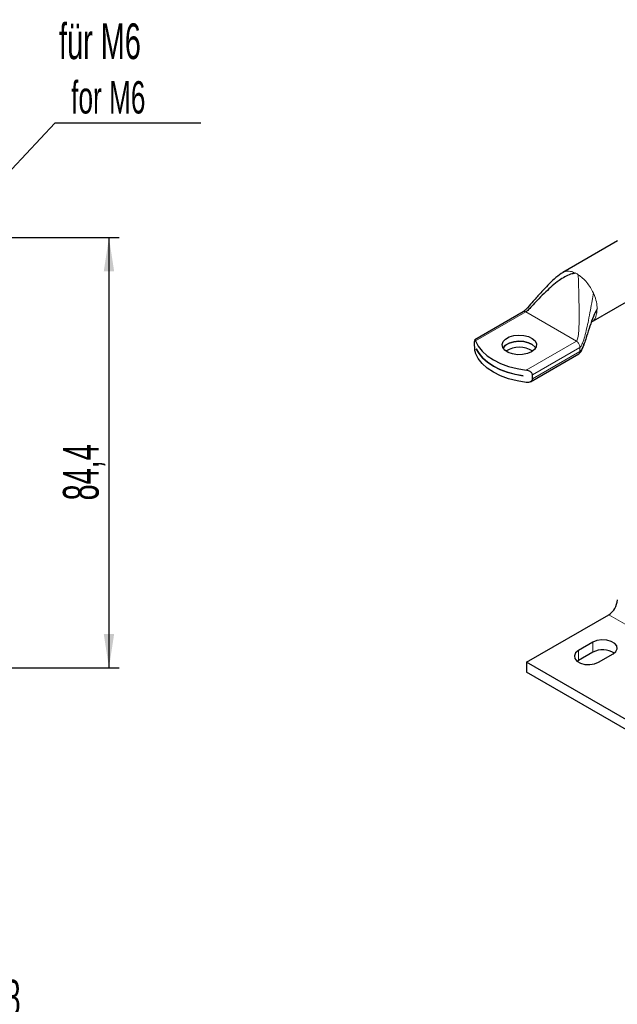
# Model space of a CAD drawing. Header units: millimetres. Extents: x 5 to 418, y 2 to 292.
# Tile 8 of 20: x 157 to 215, y 55 to 151. Entities that reach past the tile are written whole.
import ezdxf

# ---------------------------------------------------------------- set-up
doc = ezdxf.new("R2010")
doc.units = ezdxf.units.MM
doc.layers.add('SLD-0', color=7, linetype='Continuous')
doc.styles.add('SLDTEXTSTYLE0', font='TXT', dxfattribs={"width": 0.605})
doc.dimstyles.new('SLDDIMSTYLE0', dxfattribs={"dimtxt": 3.5, "dimasz": 3.302, "dimexe": 0, "dimexo": 0.0625, "dimgap": 0.875, "dimtad": 1, "dimlfac": 2, "dimrnd": 1e-09, "dimzin": 12, "dimdsep": 46, "dimtxsty": 'SLDTEXTSTYLE0', "dimsah": 1, "dimcen": 0.09, "dimadec": 0, "dimazin": 3, "dimtfac": 1, "dimtofl": 0, "dimtmove": 0, "dimatfit": 3, "dimfxl": 1, "dimfrac": 2, "dimtolj": 1, "dimtzin": 12, "dimarcsym": 0})
doc.dimstyles.new('SLDDIMSTYLE2', dxfattribs={"dimtxt": 0.18, "dimasz": 3.302, "dimexe": 0, "dimexo": 0.0625, "dimgap": 0, "dimtad": 0, "dimtih": 1, "dimtoh": 1, "dimdec": 0, "dimrnd": 1e-09, "dimzin": 0, "dimdsep": 46, "dimtxsty": 'Standard', "dimsah": 1, "dimcen": 0.09, "dimadec": 0, "dimazin": 0, "dimtfac": 3.302, "dimtdec": 0, "dimtofl": 0, "dimtmove": 0, "dimatfit": 3, "dimfxl": 1, "dimfrac": 2, "dimtolj": 1, "dimtzin": 0, "dimarcsym": 0})

# ---------------------------------------------------------------- blocks, each defined once
blk = doc.blocks.new('_D_6')
at = {"layer": 'SLD-0'}
for p, q in [((154.122, 129.989), (166.622, 129.989)), ((165.622, 129.989), (165.622, 87.789)), ((154.122, 87.789), (166.622, 87.789))]:
    blk.add_line(p, q, dxfattribs=at)
for points in [[(165.622, 129.989), (165.114, 126.687), (166.13, 126.687)], [(165.622, 87.789), (166.13, 91.091), (165.114, 91.091)]]:
    blk.add_solid(points, dxfattribs=at)
at = {"layer": 'SLD-0', "insert": (161.11, 104.211), "char_height": 3.5, "attachment_point": 1, "rotation": 90, "style": 'SLDTEXTSTYLE0'}
blk.add_mtext('84,4', dxfattribs=at)
blk = doc.blocks.new('SW_NOTE_0_16')
at = {"layer": 'SLD-0', "color": 0}
blk.add_line((14.321, 0), (0, 0), dxfattribs=at)
at = {"layer": 'SLD-0', "color": 0, "attachment_point": 1, "style": 'SLDTEXTSTYLE0'}
for s, insert, char_height in [('für M6', (0.414, 9.79), 3.5), ('for M6', (1.605, 4.125), 3.175)]:
    blk.add_mtext(s, dxfattribs=dict(at, insert=insert, char_height=char_height))
blk = doc.blocks.new('SW_NOTE_0_17')
at = {"layer": 'SLD-0', "color": 0}
blk.add_line((14.321, 0), (0, 0), dxfattribs=at)
blk.add_line((14.321, 0), (0, 0), dxfattribs=at)
at = {"layer": 'SLD-0', "color": 0, "attachment_point": 1, "style": 'SLDTEXTSTYLE0'}
for s, insert, char_height in [('für M8', (0.402, 9.674), 3.5), ('for M8', (1.593, 4.009), 3.175)]:
    blk.add_mtext(s, dxfattribs=dict(at, insert=insert, char_height=char_height))

msp = doc.modelspace()

# ---------------------------------------------------------------- linework, layer by layer
at = {"color": 7, "linetype": 'Continuous', "lineweight": 25}
for p, q in [((215.4934, 129.6607), (210.1157, 126.5562)), ((212.9154, 121.7063), (218.2932, 124.8108)), ((206.2482, 122.7157), (201.5026, 119.9761)), ((201.4812, 119.3941), (201.4812, 119.7969)), ((201.6428, 119.083), (201.6428, 119.0862)), ((201.6428, 119.083), (201.6439, 119.0836)), ((206.9554, 115.8561), (211.7003, 118.5953)), ((206.2531, 116.4248), (206.2531, 116.4215)), ((207.138, 116.1284), (207.138, 116.5313)), ((206.5696, 88.3348), (214.6306, 92.9884)), ((213.0749, 90.2942), (211.6607, 89.4778)), ((213.0749, 89.3144), (211.6607, 88.498)), ((213.6406, 88.3348), (215.0548, 89.1512)), ((234.9174, 71.97), (206.5696, 88.3348)), ((206.5696, 88.3348), (206.5696, 87.355)), ((211.6607, 88.498), (211.5372, 88.4164)), ((275.3003, 47.6776), (206.5696, 87.355))]:
    msp.add_line(p, q, dxfattribs=at)
at = {"color": 7, "linetype": 'Continuous', "lineweight": 18}
for p, q in [((213.121, 124.5526), (213.1856, 124.4061)), ((206.4941, 122.6908), (201.577, 119.8523)), ((211.4533, 119.828), (206.4941, 122.6908)), ((206.5362, 116.9894), (211.4533, 119.828)), ((211.8021, 119.2238), (207.138, 116.5313)), ((211.8021, 118.8209), (207.138, 116.1284)), ((211.8021, 119.2238), (211.7795, 119.3794)), ((211.8021, 118.8209), (211.8021, 119.2238)), ((223.5241, 87.8542), (214.6306, 92.9884)), ((213.0749, 90.2942), (213.0749, 89.3144)), ((211.6607, 89.4778), (211.6607, 88.498))]:
    msp.add_line(p, q, dxfattribs=at)
at = {"color": 7, "linetype": 'Continuous', "lineweight": 25, "flags": 128}
for points in [[(201.577, 119.8523), (201.8314, 119.3377), (202.2119, 118.8497), (202.7105, 118.3986), (203.3168, 117.9938), (204.018, 117.6438), (204.7995, 117.3559), (205.6448, 117.1363), (206.5362, 116.9894)], [(207.0503, 118.7775), (206.6474, 118.6059), (206.1747, 118.5104), (205.6743, 118.4996), (205.1906, 118.5744), (204.7666, 118.7282), (204.4399, 118.9473), (204.2396, 119.2123), (204.1836, 119.4996), (204.2767, 119.7836), (204.5107, 120.0392), (204.8648, 120.2436), (205.3075, 120.3787), (205.7996, 120.4325), (206.2972, 120.4001), (206.7562, 120.2845), (207.1358, 120.0959), (207.4022, 119.8511), (207.5318, 119.5719), (207.5131, 119.283), (207.3477, 119.0101), (207.0503, 118.7775)], [(207.4593, 119.162), (207.4022, 119.2485), (207.1358, 119.4933), (206.7562, 119.6819), (206.2972, 119.7975), (205.7996, 119.8299), (205.3075, 119.7761), (204.8648, 119.641), (204.5107, 119.4366), (204.2767, 119.181), (204.2655, 119.162)], [(204.2665, 119.1604), (204.2767, 119.1778), (204.5107, 119.4334), (204.8648, 119.6378), (205.3075, 119.7729), (205.7996, 119.8266), (206.2972, 119.7942), (206.7562, 119.6786), (207.1358, 119.4901), (207.4022, 119.2453), (207.4583, 119.1604)], [(201.6428, 119.0862), (201.9097, 118.6176), (202.2824, 118.1738), (202.7543, 117.7625), (203.3168, 117.3912), (203.96, 117.0664), (204.6724, 116.794), (205.4414, 116.5789), (206.2531, 116.4248)], [(206.2531, 116.4215), (205.4414, 116.5756), (204.6724, 116.7908), (203.96, 117.0632), (203.3168, 117.3879), (202.7543, 117.7592), (202.2824, 118.1705), (201.9097, 118.6144), (201.6428, 119.083)], [(206.5362, 115.7809), (205.6448, 115.9278), (204.7995, 116.1474), (204.018, 116.4353), (203.3168, 116.7853), (202.7105, 117.1901), (202.2119, 117.6412), (201.8314, 118.1292), (201.577, 118.6438)], [(215.0548, 89.1512), (215.3337, 89.3812), (215.4596, 89.6523), (215.4172, 89.9319), (215.2117, 90.1863), (214.8679, 90.3848), (214.4272, 90.5034), (213.9429, 90.5279), (213.4732, 90.4552), (213.0749, 90.2942)], [(211.6607, 89.4778), (211.3818, 89.2479), (211.256, 88.9768), (211.2984, 88.6971), (211.5039, 88.4428), (211.8477, 88.2443), (212.2883, 88.1257), (212.7727, 88.1012), (213.2423, 88.1738), (213.6406, 88.3348)]]:
    msp.add_lwpolyline(points, dxfattribs=at)
at = {"color": 7, "linetype": 'Continuous', "lineweight": 18}
msp.add_arc((210.2022, 124.1338), 2.6382, 56.883634, 63.121743, dxfattribs=at)
at = {"color": 7, "linetype": 'Continuous', "lineweight": 25}
for centre, radius, start, end in [((205.8624, 116.7932), 2.4484, 57.53944, 122.46056), ((213.6368, 94.5419), 1.8442, 302.605478, 357.394522), ((214.0572, 87.483), 2.0782, 57.351721, 118.20711)]:
    msp.add_arc(centre, radius, start, end, dxfattribs=at)
for points, knots in [([(210.1493, 126.5754), (209.912, 126.4111), (209.4213, 126.0713), (208.8221, 125.48), (208.3045, 124.9455), (207.917, 124.5223), (207.5715, 124.138), (207.1795, 123.695), (206.7932, 123.2565), (206.4917, 122.9305), (206.3509, 122.795), (206.285, 122.7397), (206.2588, 122.7228), (206.2463, 122.7147)], [0, 0, 0, 0, 0.153437, 0.3173855, 0.4589701, 0.5630323, 0.634138, 0.7440889, 0.8876238, 0.9530785, 0.9790539, 0.9900163, 1, 1, 1, 1]), ([(211.3949, 126.487), (211.2187, 126.4609), (210.8338, 126.4039), (210.2936, 126.1319), (209.4525, 125.5889), (208.6289, 124.8503), (207.8123, 124.0297), (207.2619, 123.4468), (206.8713, 123.0296), (206.6366, 122.801), (206.5404, 122.7207), (206.5086, 122.7002), (206.4941, 122.6908)], [0, 0, 0, 0, 0.0781873, 0.1708317, 0.2772004, 0.5569125, 0.7122597, 0.8466211, 0.9455832, 0.9812747, 0.9914567, 1, 1, 1, 1]), ([(213.4992, 122.9904), (213.3668, 122.7482), (213.071, 122.2067), (212.7749, 121.2919), (212.5074, 120.4425), (212.2836, 119.7515), (212.127, 119.3256), (211.9959, 119.0574), (211.9073, 118.9071), (211.8341, 118.8471), (211.8021, 118.8209)], [0, 0, 0, 0, 0.17755689, 0.39690275, 0.62467692, 0.76256583, 0.87897819, 0.92843144, 0.9687538, 1, 1, 1, 1]), ([(201.577, 119.8523), (201.5608, 119.8928), (201.5293, 119.9719), (201.5014, 119.9879), (201.4869, 119.9407), (201.4817, 119.8701), (201.4813, 119.8153), (201.4812, 119.7969)], [0, 0, 0, 0, 0.2906328, 0.566936, 0.7571516, 0.918378, 1, 1, 1, 1]), ([(201.577, 118.6438), (201.5608, 118.6983), (201.5293, 118.8046), (201.5014, 119.0097), (201.4869, 119.191), (201.4817, 119.3149), (201.4813, 119.3741), (201.4812, 119.3941)], [0, 0, 0, 0, 0.2906328, 0.566936, 0.7571516, 0.918378, 1, 1, 1, 1]), ([(211.6996, 118.5949), (211.7378, 118.6239), (211.8463, 118.7063), (211.9616, 118.9141), (212.1022, 119.2184), (212.1765, 119.4556), (212.2206, 119.5961)], [0, 0, 0, 0, 0.1189049, 0.3372332, 0.6074381, 1, 1, 1, 1]), ([(207.138, 116.5313), (207.1329, 116.57), (207.1228, 116.6474), (207.0467, 116.7559), (206.9313, 116.8546), (206.7665, 116.9396), (206.6254, 116.9778), (206.545, 116.9883), (206.5362, 116.9894)], [0, 0, 0, 0, 0.1627954, 0.3249856, 0.5011045, 0.7147544, 0.9685923, 1, 1, 1, 1]), ([(207.138, 116.1284), (207.1329, 116.0903), (207.1228, 116.0142), (207.0467, 115.9159), (206.9313, 115.8349), (206.7665, 115.7793), (206.6254, 115.7712), (206.545, 115.78), (206.5362, 115.7809)], [0, 0, 0, 0, 0.1627954, 0.3249856, 0.5011045, 0.7147544, 0.9685923, 1, 1, 1, 1])]:
    msp.add_open_spline(points, degree=3, knots=knots, dxfattribs=at)
at = {"color": 7, "linetype": 'Continuous', "lineweight": 18}
for points, knots in [([(210.1544, 126.5658), (210.1726, 126.5792), (210.2867, 126.6628), (210.5616, 126.7004), (210.9612, 126.6749), (211.2504, 126.5496), (211.3949, 126.487)], [0, 0, 0, 0, 0.059555, 0.3730367, 0.6865183, 1, 1, 1, 1]), ([(211.4533, 119.828), (211.4698, 119.8421), (211.5072, 119.8742), (211.5571, 119.9842), (211.6397, 120.2904), (211.6944, 120.8889), (211.7277, 121.7689), (211.7284, 122.837), (211.7073, 123.9815), (211.6777, 125.0093), (211.651, 125.8353), (211.6459, 126.1855), (211.6436, 126.3434)], [0, 0, 0, 0, 0.0110996, 0.0251122, 0.0544434, 0.1534189, 0.2877984, 0.4431666, 0.623911, 0.7927961, 0.9065374, 1, 1, 1, 1]), ([(211.8021, 119.2238), (211.8266, 119.2436), (211.8822, 119.2887), (211.971, 119.4362), (212.1183, 119.7687), (212.286, 120.3262), (212.4716, 121.0705), (212.6562, 121.9311), (212.8331, 122.8528), (212.9916, 123.752), (213.081, 124.3049), (213.121, 124.5526)], [0, 0, 0, 0, 0.0195663, 0.0445543, 0.0957599, 0.2199213, 0.3573713, 0.5089345, 0.6926125, 0.8623075, 1, 1, 1, 1]), ([(206.4941, 122.6908), (206.4591, 122.7072), (206.3892, 122.7401), (206.3032, 122.7436), (206.2638, 122.7192), (206.2488, 122.7099)], [0, 0, 0, 0, 0.3823627, 0.7647255, 1, 1, 1, 1]), ([(213.4992, 122.9904), (213.4683, 122.7262), (213.4066, 122.1977), (213.1498, 121.7795), (212.9329, 121.7271), (212.9179, 121.7234)], [0, 0, 0, 0, 0.4820749, 0.9641498, 1, 1, 1, 1]), ([(211.6999, 118.5951), (211.6999, 118.5951), (211.7376, 118.6024), (211.7842, 118.6766), (211.7961, 118.7728), (211.8021, 118.8209)], [0, 0, 0, 0, 0.0001021, 0.5000511, 1, 1, 1, 1])]:
    msp.add_open_spline(points, degree=3, knots=knots, dxfattribs=at)
for points in [[(211.6436, 126.3434), (211.7879, 126.239), (212.0766, 126.0301), (212.4798, 125.5965), (212.8427, 125.1015), (213.0282, 124.7356), (213.121, 124.5526)], [(213.1856, 124.4061), (213.2763, 124.161), (213.4575, 123.6708), (213.4853, 123.2172), (213.4992, 122.9904)], [(211.7795, 119.3794), (211.7642, 119.425), (211.7335, 119.5161), (211.6542, 119.6451), (211.5588, 119.7564), (211.4884, 119.8041), (211.4533, 119.828)]]:
    msp.add_open_spline(points, degree=3, dxfattribs=at)

# ---------------------------------------------------------------- block references
at = {"layer": 'SLD-0'}
for name, p in [('SW_NOTE_0_16', (160.3122, 141.2103)), ('SW_NOTE_0_17', (148.5355, 47.5047))]:
    msp.add_blockref(name, p, dxfattribs=at)

# ---------------------------------------------------------------- dimensions: what is measured, and where the dimension line sits
dim = msp.add_linear_dim(base=(165.6218, 87.7893), p1=(154.1218, 129.9893), p2=(154.1218, 87.7893), angle=90, dimstyle='SLDDIMSTYLE0', dxfattribs=at)
dim.commit()
dim.dimension.update_dxf_attribs({"geometry": '_D_6', "text_midpoint": (165.6218, 108.8893), "dimtype": 160})

# ---------------------------------------------------------------- leaders
msp.add_leader([(152.2419, 132.5839), (160.3122, 141.2103)], dimstyle='SLDDIMSTYLE2', dxfattribs=at)

doc.saveas('drawing.dxf')
